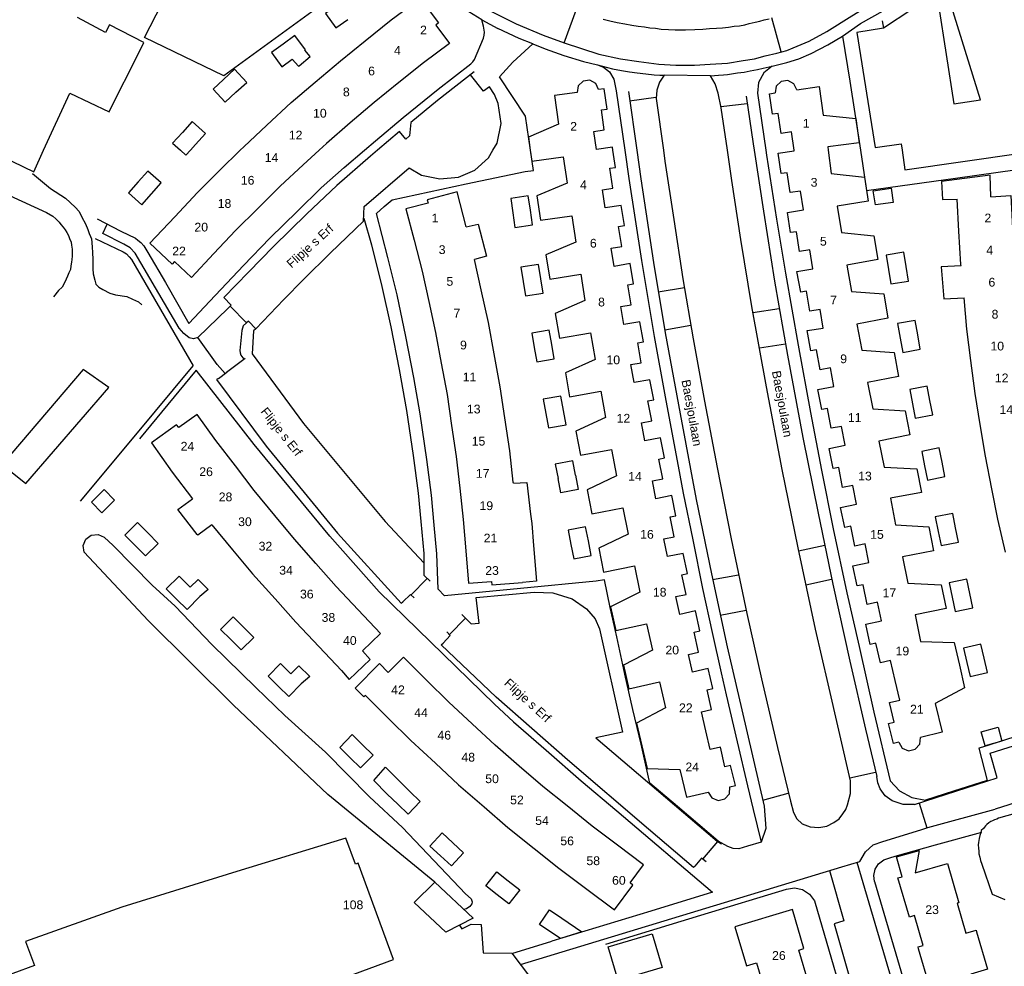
# Model space of a CAD drawing. Extents: x 158343 to 162498, y 431347 to 434500.
# Tile 45 of 220: x 158683 to 158851, y 433860 to 434022. Entities that reach past the tile are written whole.
import ezdxf

# ---------------------------------------------------------------- set-up
doc = ezdxf.new("R2010")
doc.units = 0
doc.header["$LTSCALE"] = 10
doc.header["$MEASUREMENT"] = 0
for name, color, linetype in [('33_trappen en balustraden', 252, 'CONTINUOUS'), ('44_plafonds', 8, 'CONTINUOUS'), ('47_binneninrichting', 8, 'CONTINUOUS'), ('HUISNUM', 7, 'CONTINUOUS'), ('STRNM', 7, 'CONTINUOUS')]:
    doc.layers.add(name, color=color, linetype=linetype)
doc.styles.add('Style-STANDARD', font='arial.ttf')

msp = doc.modelspace()

# ---------------------------------------------------------------- linework, layer by layer
at = {"layer": '33_trappen en balustraden', "flags": 128}
for points in [[(158693.61, 433931.16), (158693.46, 433932.31), (158693.9, 433933.39), (158694.83, 433934.09), (158695.98, 433934.22), (158697.05, 433933.75)], [(158697.05, 433933.75), (158698.6, 433932.31), (158705.24, 433925.51)], [(158753.59, 433874.65), (158735.33, 433889.7), (158719.19, 433904.97), (158704.57, 433919.48), (158693.61, 433931.16)], [(158705.24, 433925.51), (158709.17, 433921.94), (158715.47, 433915.34), (158723, 433908.02), (158727.95, 433903.22), (158734.91, 433896.95), (158742.41, 433889.3), (158748.08, 433884.02), (158758.88, 433872.68), (158759.84, 433871.84), (158759.99, 433871.3), (158759.93, 433870.97), (158759.6, 433870.49), (158759.06, 433870.1), (158758.58, 433870.01)]]:
    msp.add_lwpolyline(points, dxfattribs=at)
at = {"layer": '44_plafonds', "flags": 128}
for points in [[(158746.15, 434022.31), (158751.08, 434026.03), (158754.26, 434021.8), (158753.77, 434021.43), (158756.12, 434018.29), (158751.65, 434014.96)], [(158736.92, 434024.87), (158734.89, 434023.42), (158736.66, 434020.93), (158738.7, 434022.39)], [(158702.78, 434016.34), (158703.84, 434018.45), (158697.95, 434021.47), (158697.24, 434020.18), (158692.48, 434022.72)], [(158741.69, 434018.71), (158746.15, 434022.31)], [(158731.36, 434017.12), (158731.47, 434017.2), (158729.67, 434019.66), (158727.64, 434018.18)], [(158737.47, 434015.32), (158741.69, 434018.71)], [(158727.64, 434018.18), (158725.64, 434016.73), (158727.43, 434014.26), (158729.23, 434015.57)], [(158730.38, 434014.47), (158732.28, 434016.07), (158731.36, 434017.12)], [(158698.18, 434007.17), (158702.78, 434016.34)], [(158729.23, 434015.57), (158730.29, 434014.39), (158730.38, 434014.47)], [(158733.14, 434011.64), (158737.47, 434015.32)], [(158719.59, 434009.91), (158721.42, 434011.61), (158719.35, 434013.86), (158717.45, 434012.1)], [(158751.65, 434014.96), (158747.44, 434011.58)], [(158717.45, 434012.1), (158715.68, 434010.46), (158717.75, 434008.22), (158719.59, 434009.91)], [(158781.64, 434010.39), (158781.15, 434011.44), (158780.13, 434012), (158778.98, 434011.84), (158778.15, 434011.03), (158777.95, 434009.89)], [(158815.55, 434010.33), (158815.05, 434011.38), (158814.02, 434011.92), (158812.87, 434011.76), (158812.04, 434010.96), (158811.84, 434009.82)], [(158729.04, 434008.17), (158733.14, 434011.64)], [(158747.44, 434011.58), (158743.22, 434008.19)], [(158781.27, 434000.11), (158780.81, 434003.22), (158782.59, 434003.47), (158782.11, 434006.9), (158783.11, 434007.04), (158782.61, 434010.53), (158781.64, 434010.39)], [(158815.55, 434010.33), (158819.35, 434010.88), (158820.08, 434005.99), (158825.63, 434005.43), (158826.2, 434001.28), (158820.84, 434000.56)], [(158686.68, 434000), (158691.16, 434009.79), (158697.87, 434006.55), (158698.18, 434007.17)], [(158777.95, 434009.89), (158774.11, 434009.34), (158774.77, 434004.46), (158769.64, 434002.22), (158769.95, 434000)], [(158815.08, 434000), (158814.64, 434003.14), (158812.85, 434002.88), (158812.37, 434006.3), (158811.39, 434006.16), (158810.9, 434009.64), (158811.84, 434009.82)], [(158724.86, 434004.28), (158729.04, 434008.17)], [(158743.22, 434008.19), (158739.14, 434004.67)], [(158712.69, 434001), (158714.37, 434002.86), (158712.11, 434004.91), (158710.43, 434003.05)], [(158720.91, 434000.6), (158724.86, 434004.28)], [(158739.14, 434004.67), (158735.05, 434001.15)], [(158710.43, 434003.05), (158708.75, 434001.2), (158710.07, 434000)], [(158711.78, 434000), (158712.69, 434001)], [(158720.31, 434000), (158720.91, 434000.6)], [(158735.05, 434001.15), (158733.81, 434000)], [(158784.09, 434000), (158784.01, 434000.53), (158781.27, 434000.11)], [(158820.84, 434000.56), (158820.92, 434000)], [(158677.62, 433999.86), (158684.99, 433996.31), (158686.68, 434000)], [(158710.07, 434000), (158711.01, 433999.15), (158711.78, 434000)], [(158716.85, 433996.57), (158720.31, 434000)], [(158733.81, 434000), (158731.09, 433997.49)], [(158769.95, 434000), (158770.22, 433998.12), (158775.59, 433998.88)], [(158775.59, 433998.88), (158776.24, 433994.34), (158771.08, 433992.17), (158771.72, 433988.03), (158777.07, 433988.78)], [(158782.75, 433990.12), (158782.28, 433993.24), (158784.06, 433993.5), (158783.56, 433996.91), (158784.54, 433997.05), (158784.09, 434000)], [(158816.67, 433989.8), (158816.19, 433993.01), (158814.41, 433992.73), (158813.88, 433996.15), (158812.89, 433996), (158812.38, 433999.48), (158815.1, 433999.91)], [(158815.1, 433999.91), (158815.08, 434000)], [(158820.92, 434000), (158821.45, 433996.03), (158827.16, 433995.38), (158827.77, 433991.26), (158822.47, 433990.42)], [(158731.09, 433997.49), (158727.13, 433993.82)], [(158705.14, 433992.53), (158706.81, 433994.39), (158704.53, 433996.42), (158702.86, 433994.57)], [(158713.02, 433992.77), (158716.85, 433996.57)], [(158848.75, 433992.02), (158848.63, 433995.73), (158840.32, 433994.67), (158840.48, 433991.54), (158842.98, 433991.62)], [(158702.86, 433994.57), (158701.2, 433992.71), (158703.47, 433990.67), (158705.14, 433992.53)], [(158727.13, 433993.82), (158723.3, 433990.03)], [(158828.99, 433990.63), (158828.64, 433993.07), (158831.7, 433993.51), (158832.04, 433991.06), (158828.99, 433990.63)], [(158709.1, 433988.6), (158713.02, 433992.77)], [(158758.97, 433986.87), (158757.43, 433992.86), (158752.31, 433991.52), (158752.47, 433990.92), (158748.67, 433989.98), (158750.06, 433984.59)], [(158769.97, 433989.73), (158769.61, 433992.18), (158766.59, 433991.74), (158766.95, 433989.26)], [(158848.75, 433992.02), (158852.16, 433992.24), (158852.47, 433986.65)], [(158723.3, 433990.03), (158719.48, 433986.23)], [(158784.31, 433980.11), (158783.8, 433983.23), (158785.59, 433983.51), (158785.05, 433986.92), (158786.04, 433987.08), (158785.49, 433990.55), (158782.75, 433990.12)], [(158822.47, 433990.42), (158823.18, 433985.91), (158828.72, 433985.36), (158829.42, 433981.26), (158824.1, 433980.34)], [(158843.3, 433986.14), (158842.98, 433991.62)], [(158715.78, 433982.29), (158711.96, 433978.22), (158709.09, 433980.94), (158708.69, 433980.47), (158704.85, 433984.08), (158709.1, 433988.6)], [(158766.95, 433989.26), (158767.32, 433986.79), (158770.34, 433987.24), (158769.97, 433989.73)], [(158777.07, 433988.78), (158777.73, 433984.24), (158772.6, 433982.07), (158773.27, 433977.94), (158778.6, 433978.79)], [(158818.32, 433979.69), (158817.79, 433982.92), (158816.01, 433982.63), (158815.47, 433986.05), (158814.48, 433985.9), (158813.93, 433989.36), (158816.67, 433989.8)], [(158758.97, 433986.87), (158761.01, 433987.34), (158762.48, 433981.84), (158760.41, 433981.31)], [(158719.48, 433986.23), (158715.78, 433982.29)], [(158843.64, 433980.45), (158843.3, 433986.14)], [(158750.06, 433984.59), (158751.42, 433979.31)], [(158834.25, 433980.06), (158833.84, 433982.53), (158830.83, 433982.04), (158831.24, 433979.57)], [(158761.55, 433976.09), (158760.41, 433981.31)], [(158771.75, 433977.99), (158771.36, 433980.45), (158768.35, 433979.98), (158768.73, 433977.51)], [(158785.97, 433970.16), (158785.43, 433973.24), (158787.21, 433973.54), (158786.63, 433976.95), (158787.62, 433977.11), (158787.04, 433980.58), (158784.31, 433980.11)], [(158824.1, 433980.34), (158824.89, 433975.83), (158830.43, 433975.38), (158831.11, 433971.26), (158825.82, 433970.24)], [(158831.24, 433979.57), (158831.65, 433977.1), (158834.66, 433977.6), (158834.25, 433980.06)], [(158843.66, 433980.23), (158840.23, 433980.03), (158840.69, 433974.56), (158844.17, 433974.71)], [(158843.66, 433980.23), (158843.64, 433980.45)], [(158751.42, 433979.31), (158752.57, 433974.09)], [(158778.6, 433978.79), (158779.3, 433974.28), (158774.21, 433972.04), (158774.94, 433967.81), (158780.26, 433968.71)], [(158820.06, 433969.52), (158819.57, 433972.74), (158817.78, 433972.45), (158817.23, 433975.85), (158816.24, 433975.69), (158815.58, 433979.24), (158818.32, 433979.69)], [(158768.73, 433977.51), (158769.12, 433975.04), (158772.13, 433975.52), (158771.75, 433977.99)], [(158762.77, 433970.5), (158761.55, 433976.09)], [(158752.57, 433974.09), (158753.74, 433968.81)], [(158844.66, 433969.35), (158844.17, 433974.71)], [(158763.74, 433965.15), (158762.77, 433970.5)], [(158787.7, 433960.21), (158787.15, 433963.29), (158788.92, 433963.6), (158788.33, 433967.01), (158789.32, 433967.19), (158788.7, 433970.64), (158785.97, 433970.16)], [(158825.82, 433970.24), (158826.68, 433965.75), (158832.22, 433965.39), (158832.95, 433961.28), (158827.66, 433960.23)], [(158836.24, 433968.39), (158835.8, 433970.85), (158832.8, 433970.31), (158833.24, 433967.84)], [(158753.74, 433968.81), (158754.71, 433963.55)], [(158773.62, 433966.75), (158773.19, 433969.21), (158770.19, 433968.69), (158770.61, 433966.23)], [(158780.26, 433968.71), (158781.05, 433964.19), (158775.97, 433961.88), (158776.68, 433957.8), (158781.99, 433958.73)], [(158821.89, 433959.52), (158821.3, 433962.74), (158819.52, 433962.42), (158818.92, 433965.83), (158817.93, 433965.66), (158817.31, 433969.11), (158820.06, 433969.52)], [(158833.24, 433967.84), (158833.68, 433965.39), (158836.68, 433965.93), (158836.24, 433968.39)], [(158845.33, 433964), (158844.66, 433969.35)], [(158770.61, 433966.23), (158771.04, 433963.77), (158774.04, 433964.29), (158773.62, 433966.75)], [(158764.78, 433959.46), (158763.74, 433965.15)], [(158754.71, 433963.55), (158755.71, 433958.18)], [(158846.05, 433958.34), (158845.33, 433964)], [(158683.64, 433942.92), (158697.82, 433959.39), (158693.47, 433962.46), (158679.57, 433946.19), (158683.64, 433942.92)], [(158789.54, 433950.25), (158788.95, 433953.32), (158790.72, 433953.66), (158790.08, 433957.06), (158791.07, 433957.24), (158790.43, 433960.7), (158787.7, 433960.21)], [(158827.66, 433960.23), (158828.55, 433955.74), (158834.1, 433955.4), (158834.88, 433951.27), (158829.59, 433950.2)], [(158755.71, 433958.18), (158756.49, 433952.89)], [(158765.58, 433954.15), (158764.78, 433959.46)], [(158781.99, 433958.73), (158782.8, 433954.22), (158777.76, 433951.88), (158778.55, 433947.76), (158783.86, 433948.74)], [(158823.8, 433949.47), (158823.19, 433952.7), (158821.41, 433952.38), (158820.8, 433955.79), (158819.81, 433955.62), (158819.15, 433959.03), (158821.89, 433959.52)], [(158838.34, 433957.15), (158837.88, 433959.61), (158834.88, 433959.05), (158835.34, 433956.59)], [(158846.93, 433953.04), (158846.05, 433958.34)], [(158775.61, 433955.42), (158775.15, 433957.91), (158772.15, 433957.36), (158772.6, 433954.9)], [(158835.34, 433956.59), (158835.8, 433954.14), (158838.8, 433954.7), (158838.34, 433957.15)], [(158716.17, 433950.29), (158712.97, 433954.77), (158709.8, 433952.5), (158709.42, 433952.95), (158705.13, 433949.92), (158708.69, 433944.87)], [(158772.6, 433954.9), (158773.06, 433952.44), (158776.06, 433953), (158775.61, 433955.42)], [(158766.42, 433948.55), (158765.58, 433954.15)], [(158847.83, 433947.62), (158846.93, 433953.04)], [(158756.49, 433952.89), (158757.27, 433947.57)], [(158719.48, 433945.97), (158716.17, 433950.29)], [(158791.45, 433940.31), (158790.84, 433943.38), (158792.6, 433943.73), (158791.94, 433947.12), (158792.92, 433947.32), (158792.25, 433950.77), (158789.54, 433950.25)], [(158829.59, 433950.2), (158830.49, 433945.71), (158836.06, 433945.42), (158836.88, 433941.38), (158831.56, 433940.4)], [(158767.03, 433943.15), (158766.42, 433948.55)], [(158783.86, 433948.74), (158784.7, 433944.25), (158779.67, 433941.86), (158780.49, 433937.73), (158785.78, 433938.77)], [(158825.76, 433939.38), (158825.15, 433942.59), (158823.37, 433942.26), (158822.74, 433945.67), (158821.75, 433945.49), (158821.07, 433948.95), (158823.8, 433949.47)], [(158840.4, 433946.57), (158839.92, 433949.02), (158836.93, 433948.43), (158837.41, 433945.98)], [(158757.27, 433947.57), (158757.88, 433942.16)], [(158777.68, 433944.37), (158777.22, 433946.8), (158774.22, 433946.23), (158774.69, 433943.77)], [(158837.41, 433945.98), (158837.89, 433943.53), (158840.89, 433944.12), (158840.4, 433946.57)], [(158848.92, 433942.04), (158847.83, 433947.62)], [(158708.69, 433944.87), (158712.13, 433940.31)], [(158722.72, 433941.74), (158719.48, 433945.97)], [(158767.05, 433942.97), (158767.03, 433943.15)], [(158767.05, 433942.97), (158769.38, 433943.12), (158770.01, 433937.68)], [(158777.68, 433944.37), (158778.15, 433941.88), (158775.15, 433941.32), (158774.69, 433943.77)], [(158697.01, 433941.9), (158698.82, 433940.06), (158696.63, 433937.91), (158694.85, 433939.75), (158697.01, 433941.9)], [(158726.24, 433937.46), (158722.72, 433941.74)], [(158757.88, 433942.16), (158758.49, 433936.78)], [(158849.94, 433936.84), (158848.92, 433942.04)], [(158712.97, 433934.21), (158709.66, 433938.47), (158712.13, 433940.31)], [(158793.42, 433930.41), (158792.79, 433933.47), (158794.56, 433933.82), (158793.88, 433937.21), (158794.86, 433937.41), (158794.16, 433940.86), (158791.45, 433940.31)], [(158831.56, 433940.4), (158832.41, 433935.84), (158838.12, 433935.52), (158838.93, 433931.43), (158833.62, 433930.39)], [(158785.78, 433938.77), (158786.67, 433934.28), (158781.66, 433931.84), (158782.5, 433927.73), (158787.77, 433928.81)], [(158827.88, 433929.39), (158827.22, 433932.59), (158825.46, 433932.23), (158824.77, 433935.62), (158823.79, 433935.42), (158823.03, 433938.85), (158825.76, 433939.38)], [(158842.73, 433935.36), (158842.23, 433937.81), (158839.24, 433937.21), (158839.75, 433934.72)], [(158702.34, 433932.32), (158700.56, 433934.09), (158702.76, 433936.24), (158704.53, 433934.46)], [(158729.58, 433933.41), (158726.24, 433937.46)], [(158758.49, 433936.78), (158758.93, 433931.42)], [(158770.01, 433937.68), (158770.19, 433936.08), (158770.51, 433932.32)], [(158851.26, 433931.18), (158849.94, 433936.84)], [(158704.53, 433934.46), (158706.3, 433932.68), (158704.12, 433930.55), (158702.34, 433932.32)], [(158715.48, 433935.88), (158713.09, 433934.06), (158712.97, 433934.21)], [(158715.48, 433935.88), (158719.02, 433931.59)], [(158779.89, 433933.1), (158779.42, 433935.52), (158776.42, 433934.94), (158776.9, 433932.48)], [(158839.75, 433934.72), (158840.24, 433932.3), (158843.22, 433932.91), (158842.73, 433935.36)], [(158733.23, 433929.26), (158729.58, 433933.41)], [(158776.9, 433932.48), (158777.38, 433930.03), (158780.37, 433930.61), (158779.89, 433933.1)], [(158719.02, 433931.59), (158722.42, 433927.47)], [(158758.93, 433931.42), (158759.39, 433925.86), (158763.3, 433926.18), (158763.35, 433925.56), (158768.61, 433925.99)], [(158770.51, 433932.32), (158771.02, 433926.21), (158768.61, 433925.99)], [(158795.52, 433920.51), (158794.85, 433923.57), (158796.61, 433923.95), (158795.89, 433927.32), (158796.86, 433927.53), (158796.13, 433930.97), (158793.42, 433930.41)], [(158830.05, 433919.41), (158829.37, 433922.6), (158827.61, 433922.22), (158826.88, 433925.6), (158825.9, 433925.39), (158825.16, 433928.83), (158827.88, 433929.39)], [(158833.62, 433930.39), (158834.52, 433925.85), (158840.24, 433925.61), (158841.08, 433921.52), (158835.79, 433920.43)], [(158736.74, 433925.27), (158733.23, 433929.26)], [(158787.77, 433928.81), (158788.7, 433924.32), (158783.7, 433921.82), (158784.59, 433917.74), (158789.85, 433918.88)], [(158709.41, 433923.15), (158707.65, 433924.9), (158709.85, 433927.08), (158711.62, 433925.32)], [(158711.73, 433925.21), (158713.14, 433926.5), (158714.84, 433924.81), (158713.39, 433923.56)], [(158722.42, 433927.47), (158726.28, 433923.16)], [(158845.14, 433924.1), (158844.62, 433926.55), (158841.64, 433925.92), (158842.15, 433923.49)], [(158711.62, 433925.32), (158711.73, 433925.21)], [(158740.49, 433921.31), (158736.74, 433925.27)], [(158713.39, 433923.56), (158711.21, 433921.36), (158709.41, 433923.15)], [(158726.28, 433923.16), (158729.85, 433919.17)], [(158842.15, 433923.49), (158842.67, 433921.03), (158845.65, 433921.66), (158845.14, 433924.1)], [(158741.21, 433914.3), (158744.33, 433917.26), (158740.49, 433921.31)], [(158797.69, 433910.63), (158797, 433913.68), (158798.75, 433914.07), (158798, 433917.46), (158798.98, 433917.68), (158798.22, 433921.11), (158795.52, 433920.51)], [(158718.72, 433916.2), (158716.95, 433917.95), (158719.11, 433920.1), (158720.88, 433918.33)], [(158832.38, 433909.23), (158831.6, 433912.62), (158829.85, 433912.22), (158829.09, 433915.6), (158828.12, 433915.38), (158827.34, 433918.83), (158830.05, 433919.41)], [(158835.79, 433920.43), (158836.73, 433915.9), (158842.46, 433915.69), (158843.37, 433911.83)], [(158720.88, 433918.33), (158722.65, 433916.57), (158720.5, 433914.43), (158718.72, 433916.2)], [(158729.85, 433919.17), (158733.81, 433914.98)], [(158789.85, 433918.88), (158790.84, 433914.4), (158785.88, 433911.85), (158786.8, 433907.78), (158792.05, 433908.97)], [(158733.81, 433914.98), (158737.66, 433910.92)], [(158737.66, 433910.92), (158738.95, 433909.38), (158742.57, 433912.82), (158741.21, 433914.3)], [(158847.61, 433913.01), (158847.04, 433915.44), (158844.08, 433914.73), (158844.65, 433912.31)], [(158752.19, 433909.27), (158748.24, 433913.2), (158745.65, 433910.57)], [(158844.65, 433912.31), (158845.22, 433909.89), (158848.19, 433910.58), (158847.61, 433913.01)], [(158726.85, 433908.2), (158725.07, 433909.95), (158727.19, 433912.1), (158728.98, 433910.36)], [(158728.98, 433910.36), (158730.36, 433911.71), (158732.2, 433909.9), (158730.77, 433908.62)], [(158741.76, 433906.64), (158741.48, 433906.39), (158739.99, 433907.89), (158744.17, 433912.13), (158745.65, 433910.57)], [(158799.98, 433900.58), (158799.23, 433903.82), (158800.98, 433904.22), (158800.21, 433907.6), (158801.18, 433907.82), (158800.39, 433911.25), (158797.69, 433910.63)], [(158843.37, 433911.83), (158844.27, 433907.95), (158839.24, 433905.25), (158840.42, 433900.34), (158836.7, 433899.46)], [(158756, 433905.47), (158752.19, 433909.27)], [(158833.01, 433898.65), (158832.07, 433898.4), (158831.25, 433901.83), (158832.22, 433902.06), (158831.42, 433905.42), (158833.17, 433905.83), (158832.38, 433909.23)], [(158730.77, 433908.62), (158728.64, 433906.45), (158726.85, 433908.2)], [(158792.05, 433908.97), (158793.07, 433904.5), (158788.12, 433901.91), (158789.03, 433898.02)], [(158741.76, 433906.64), (158745.71, 433902.71)], [(158760, 433901.76), (158756, 433905.47)], [(158745.71, 433902.71), (158749.49, 433898.95)], [(158763.93, 433898.11), (158760, 433901.76)], [(158847.76, 433898.04), (158847.11, 433900.43), (158850, 433901.22), (158850.64, 433898.83), (158847.76, 433898.04)], [(158739.13, 433895.99), (158737.34, 433897.75), (158739.47, 433899.96), (158741.26, 433898.2)], [(158804.11, 433890.98), (158805.06, 433891.2), (158804.23, 433894.64), (158803.26, 433894.41), (158802.47, 433897.77), (158800.72, 433897.37), (158799.98, 433900.58)], [(158833.01, 433898.65), (158833.6, 433897.64), (158834.67, 433897.18), (158835.81, 433897.43), (158836.58, 433898.3), (158836.7, 433899.46)], [(158741.26, 433898.2), (158743.04, 433896.44), (158740.92, 433894.23), (158739.13, 433895.99)], [(158749.49, 433898.95), (158753.72, 433895.03)], [(158768.04, 433894.56), (158763.93, 433898.11)], [(158789.03, 433898.02), (158789.95, 433894.12), (158795.53, 433893.99), (158796.65, 433889.23), (158800.4, 433890.11)], [(158745.44, 433889.76), (158743.16, 433892.09), (158745.2, 433894.34), (158747.54, 433891.95)], [(158753.72, 433895.03), (158757.68, 433891.36)], [(158772.11, 433891.04), (158768.04, 433894.56)], [(158747.54, 433891.95), (158749.33, 433890.22)], [(158757.68, 433891.36), (158762.03, 433887.59)], [(158776.23, 433887.74), (158772.11, 433891.04)], [(158800.4, 433890.11), (158801.01, 433889.11), (158802.09, 433888.65), (158803.24, 433888.92), (158804.01, 433889.81), (158804.11, 433890.98)], [(158747.26, 433888.01), (158745.44, 433889.76)], [(158749.33, 433890.22), (158751.12, 433888.48), (158749.04, 433886.29), (158747.26, 433888.01)], [(158762.03, 433887.59), (158766.12, 433884.05)], [(158780.55, 433884.28), (158776.23, 433887.74)], [(158766.12, 433884.05), (158770.59, 433880.46)], [(158784.86, 433881.03), (158780.55, 433884.28)], [(158694.04, 433851.77), (158697.33, 433842.82), (158704.15, 433845.34), (158719.02, 433850.86), (158718.91, 433851.22), (158746.55, 433861.41), (158740.47, 433877.92), (158740.05, 433877.76), (158738.41, 433882.19), (158719.71, 433876.5), (158700.07, 433870.4)], [(158754.57, 433879.17), (158752.74, 433880.83), (158754.87, 433883.11), (158756.69, 433881.4)], [(158756.69, 433881.4), (158758.52, 433879.69), (158756.45, 433877.48), (158754.57, 433879.17)], [(158779.39, 433873.65), (158784.34, 433869.95), (158787.51, 433874.15), (158787.01, 433874.54), (158789.34, 433877.66), (158784.86, 433881.03)], [(158770.59, 433880.46), (158774.82, 433877.07)], [(158833.55, 433875.61), (158832.61, 433879.03), (158836.5, 433880.07), (158835.81, 433876.27)], [(158835.81, 433876.27), (158841.33, 433877.88), (158843.29, 433871.16), (158842.98, 433871.07), (158844.48, 433865.97), (158846.23, 433866.48), (158846.32, 433866.18)], [(158764.29, 433872.52), (158762.34, 433874.05), (158764.2, 433876.47), (158766.17, 433874.91)], [(158774.82, 433877.07), (158779.39, 433873.65)], [(158836.4, 433863.27), (158836.31, 433863.58), (158837.17, 433863.84), (158835.68, 433868.94), (158834.82, 433868.69), (158832.85, 433875.4), (158833.55, 433875.61)], [(158753.59, 433874.65), (158750.06, 433871.2)], [(158753.59, 433874.65), (158760.17, 433868.51), (158755.52, 433866.14), (158750.06, 433871.2)], [(158766.17, 433874.91), (158768.13, 433873.36), (158766.25, 433870.98), (158764.29, 433872.52)], [(158700.07, 433870.4), (158683.58, 433864.54), (158685.1, 433860.41), (158677.63, 433857.66), (158681.26, 433847.8), (158688.72, 433850.55), (158688.96, 433849.9), (158694.04, 433851.77)], [(158773.61, 433866.01), (158771.53, 433867.41), (158773.22, 433869.92), (158775.34, 433868.5)], [(158817.55, 433857.45), (158815.91, 433863.04), (158816.78, 433863.29), (158814.82, 433870), (158804.93, 433867.03), (158806.94, 433860.33), (158808.67, 433860.85), (158810.33, 433855.29)], [(158775.34, 433868.5), (158778.79, 433866.19), (158775.09, 433865.02), (158773.61, 433866.01)], [(158790.79, 433865.82), (158792.49, 433860.07), (158784.96, 433857.84), (158783.26, 433863.58), (158790.79, 433865.82)], [(158846.32, 433866.18), (158848.2, 433859.77), (158845.32, 433858.92), (158846.81, 433853.83), (158848.25, 433854.25), (158848.34, 433853.94)], [(158839.85, 433851.46), (158839.76, 433851.78), (158840.62, 433852.03), (158839.13, 433857.12), (158838.26, 433856.87), (158836.4, 433863.27)]]:
    msp.add_lwpolyline(points, dxfattribs=at)
at = {"layer": '47_binneninrichting', "flags": 128}
for points in [[(158741.56, 434000), (158743.44, 434001.62), (158748.22, 434005.61), (158754.21, 434010.43), (158759.76, 434014.78), (158760.1, 434015.15), (158760.4, 434015.53), (158761.96, 434019.21), (158762.06, 434019.69), (158762.09, 434020.21), (158761.92, 434021.21), (158761.64, 434022.3), (158755.7, 434026.05), (158752.56, 434028.06), (158749.5, 434030.39), (158746.1, 434033.39), (158732.56, 434023.67), (158718.76, 434013.65)], [(158753.17, 434030.06), (158757.7, 434027.05), (158762.61, 434024.1), (158767.54, 434021.65), (158772.13, 434019.67), (158775.77, 434018.36), (158777.78, 434023.97), (158773.77, 434025.51), (158769.18, 434027.6), (158765.21, 434029.64)], [(158835.12, 434025.25), (158835.28, 434024.11), (158839.77, 434024.84), (158842.44, 434007.93), (158846.98, 434008.63), (158841.23, 434027.22), (158845.58, 434028.67), (158845.12, 434030.01)], [(158718.76, 434013.65), (158717.5, 434012.74), (158703.91, 434019.28), (158706.89, 434025.07)], [(158814.95, 434017.52), (158817.69, 434018.67), (158820.7, 434020.32), (158824.95, 434023), (158827, 434024.29)], [(158823.36, 434019.55), (158826.47, 434021.71), (158830.33, 434023.87), (158830.12, 434024.68)], [(158830.38, 434020.93), (158835.24, 434024.17)], [(158761.64, 434022.3), (158764.38, 434020.81)], [(158782.43, 434022.44), (158783.55, 434022.14), (158784.79, 434021.89), (158786.14, 434021.62), (158787.31, 434021.41), (158788.42, 434021.26), (158789.5, 434021.11), (158790.4, 434020.96), (158791.39, 434020.87), (158792.35, 434020.75), (158793.58, 434020.69), (158794.72, 434020.63), (158795.68, 434020.6), (158796.52, 434020.63), (158798.08, 434020.69), (158799.46, 434020.75), (158800.63, 434020.81), (158801.83, 434020.87), (158802.82, 434020.96), (158803.87, 434021.08), (158804.86, 434021.23), (158805.74, 434021.32), (158806.68, 434021.49), (158807.38, 434021.67), (158808.4, 434021.95), (158809.24, 434022.1), (158809.99, 434022.34), (158810.8, 434022.52)], [(158812.9, 434016.84), (158811.27, 434022.67)], [(158830.16, 434022.17), (158830.37, 434020.87), (158825.81, 434020.16), (158828.95, 434000.44), (158833.42, 434001.1), (158833.58, 434000)], [(158770.39, 434018.23), (158768.02, 434019.15), (158764.38, 434020.81)], [(158811.35, 434014.39), (158813.82, 434014.99), (158815.89, 434015.65), (158818.01, 434016.54), (158820.84, 434018.02), (158823.36, 434019.55), (158824.62, 434011.8), (158826.43, 434000)], [(158770, 434000), (158769.15, 434005.82), (158764.7, 434012.56), (158766.97, 434015.09), (158770.39, 434018.23), (158772.48, 434017.36), (158775.68, 434016.23), (158779.05, 434015.2), (158781.44, 434014.64), (158782.48, 434014.2), (158783.49, 434013.43), (158784.22, 434012.18), (158784.67, 434010.19), (158786.12, 434000)], [(158775.77, 434018.36), (158781.69, 434016.46), (158785.39, 434015.62), (158788.51, 434015.2), (158791.93, 434014.75), (158794.84, 434014.57), (158798.02, 434014.57), (158800.72, 434014.72), (158803.69, 434014.93), (158806.36, 434015.38), (158808.34, 434015.65), (158810.11, 434016.13), (158812.12, 434016.64), (158813.86, 434017.09), (158814.95, 434017.52)], [(158781.44, 434014.64), (158784, 434013.96), (158785.57, 434013.64), (158786.95, 434013.43), (158788.21, 434013.22), (158789.74, 434013.07), (158791.15, 434012.92), (158792.13, 434012.82), (158792.84, 434012.83)], [(158800.8, 434012.74), (158802.18, 434012.85), (158803, 434012.92), (158803.72, 434012.98), (158804.7, 434013.13), (158805.39, 434013.22), (158806.54, 434013.37), (158807.56, 434013.58), (158808.82, 434013.82), (158809.79, 434014.03), (158811.35, 434014.39)], [(158811.35, 434014.39), (158809.91, 434013.23), (158809.02, 434011.6), (158808.81, 434009.77)], [(158760.36, 434013.43), (158754.05, 434008.5), (158749.48, 434004.77), (158749.29, 434002.47), (158748.65, 434001.91), (158747.58, 434003.23), (158743.78, 434000)], [(158763.56, 434000), (158764.28, 434001.21), (158764.98, 434004.6), (158764.45, 434008.02), (158763.83, 434009.51), (158762.99, 434010.86), (158761.96, 434010.08), (158759.74, 434012.88)], [(158792.84, 434012.83), (158792.04, 434011.64), (158791.58, 434010.28), (158791.49, 434008.85)], [(158803.67, 434000), (158802.62, 434007.28), (158802.11, 434009.79), (158801.57, 434011.36), (158800.8, 434012.74), (158792.84, 434012.83)], [(158786.73, 434010.04), (158788.16, 434000)], [(158786.92, 434008.44), (158791.44, 434009.07)], [(158791.49, 434008.85), (158792.73, 434000)], [(158806.89, 434009.28), (158808.09, 434001.11), (158808.26, 434000)], [(158808.81, 434009.77), (158810.26, 434000)], [(158802.57, 434007.46), (158807.06, 434008)], [(158695.81, 433988.23), (158699.86, 433986.14), (158702.41, 433984.95), (158702.8, 433984.59), (158703.31, 433984.17), (158703.8, 433983.6), (158704.53, 433982.46), (158707.51, 433977.36), (158711.53, 433970.35), (158715.11, 433974.15), (158720.86, 433980.27), (158725.39, 433984.93), (158730.11, 433989.55), (158734.19, 433993.53), (158738.12, 433997.03), (158741.56, 434000)], [(158743.78, 434000), (158742.6, 433999), (158736.85, 433993.96), (158731.7, 433989.12), (158725.99, 433983.49), (158721.72, 433979.12), (158717.49, 433974.77), (158718.76, 433973.47), (158718.19, 433972.92)], [(158721.73, 433970.72), (158722.96, 433969.43), (158727.8, 433974.46), (158731.16, 433977.84), (158735.77, 433982.43), (158741.43, 433987.87), (158741.51, 433990.36), (158749.2, 433996.97), (158751.35, 433995.75), (158754.45, 433995.07), (158757.68, 433995.38), (158760.45, 433996.61), (158762.8, 433998.71), (158763.56, 434000)], [(158769.06, 433996.34), (158770.51, 433996.54), (158770, 434000)], [(158786.12, 434000), (158786.81, 433995.17), (158788.99, 433981.14), (158791.14, 433968.11), (158793.01, 433957.79), (158795.53, 433944.38), (158796.12, 433941.28), (158797.75, 433933.28), (158799.43, 433924.95), (158801.07, 433917.4), (158802.61, 433910.53), (158803.45, 433906.76), (158805.35, 433898.73), (158807.14, 433891.18), (158808.08, 433887.1), (158809.44, 433881.55), (158807.09, 433880.81), (158805.62, 433880.39), (158804.64, 433880.46), (158803.75, 433880.8), (158802.07, 433881.72), (158795.13, 433887.64), (158790.4, 433891.6), (158788.91, 433898.29), (158787.47, 433904.25), (158786.13, 433910.31), (158784.73, 433916.69), (158783.62, 433921.69), (158782.66, 433926.45), (158781.23, 433926.22)], [(158788.16, 434000), (158788.86, 433995.08), (158791.04, 433980.75), (158793.05, 433968.72), (158795.59, 433954.84), (158798.35, 433940.2), (158800.94, 433927.46), (158803.65, 433914.96), (158806.15, 433904.18), (158809.95, 433887.67)], [(158792.73, 434000), (158792.99, 433998.14), (158794.5, 433988.16), (158796.07, 433977.99), (158797.83, 433967.73), (158799.76, 433957.05), (158801.9, 433945.65), (158804.33, 433933.45), (158806.99, 433920.7), (158809.53, 433909.48), (158812.26, 433897.73), (158814.47, 433888.53)], [(158824.23, 433887.92), (158824.75, 433889.83), (158824.73, 433892.03), (158820.9, 433908.62), (158818.74, 433918), (158815.76, 433931.9), (158813.02, 433945.34), (158810.36, 433959.49), (158807.84, 433973.22), (158805.98, 433984.7), (158804.42, 433994.83), (158803.67, 434000)], [(158808.26, 434000), (158809.83, 433989.57), (158811.73, 433977.6), (158813.97, 433964.91), (158816.61, 433950.8), (158819.18, 433937.83), (158821.7, 433925.72), (158824.64, 433912.54), (158827.33, 433900.87), (158829.23, 433892.78)], [(158810.26, 434000), (158810.39, 433999.15), (158812.08, 433988.2), (158813.61, 433978.94), (158815.77, 433966.6), (158817.89, 433955.07), (158819.75, 433945.24), (158821.8, 433935.15), (158824.11, 433924.22), (158826.2, 433915), (158828.73, 433903.78), (158831.52, 433892.05)], [(158826.43, 434000), (158827.49, 433993.09), (158842.71, 433995.22), (158856.91, 433997.21), (158857.74, 433983.02), (158858.31, 433976.26), (158858.96, 433969.69), (158859.73, 433963.42), (158860.81, 433956.21), (158861.9, 433949.9), (158862.65, 433945.99), (158863.7, 433940.59), (158865.09, 433934.36), (158866.41, 433928.96), (158867.93, 433923.26), (158869.3, 433918.16), (158870.78, 433913.37), (158873.05, 433905.95), (158862.33, 433902.57), (158847.35, 433897.76), (158846.71, 433897.61), (158848.12, 433892.09), (158842.37, 433890.25), (158837.56, 433888.74)], [(158833.58, 434000), (158834.06, 433996.65), (158853.89, 433999.47), (158853.82, 434000)], [(158673.07, 433995.79), (158687.17, 433989.34), (158688.25, 433988.68), (158688.79, 433988.23), (158689.33, 433987.69), (158689.63, 433987.27), (158690.02, 433986.82), (158690.35, 433986.34), (158690.65, 433985.92), (158690.92, 433985.41), (158691.13, 433984.9), (158691.37, 433984.27), (158691.46, 433983.76), (158691.55, 433983.04), (158691.58, 433982.38), (158691.58, 433981.84), (158691.52, 433981.27), (158691.43, 433980.82), (158691.31, 433980.22), (158691.25, 433979.56), (158690.98, 433978.99), (158690.77, 433978.42), (158690.56, 433977.91), (158690.2, 433977.19), (158689.84, 433976.56), (158689.24, 433975.96)], [(158684.77, 433996), (158687.83, 433993.45), (158690.41, 433991.77), (158692.09, 433990.27), (158692.78, 433989.49), (158693.2, 433988.56), (158693.83, 433987.39), (158694.25, 433986.43), (158694.46, 433985.74), (158694.7, 433985.2), (158694.85, 433984.81), (158694.94, 433984.18), (158695, 433983.34), (158695.03, 433982.53), (158695.09, 433981.24), (158695.12, 433979.71), (158695.15, 433978.81), (158695.45, 433977.76), (158695.63, 433977.04), (158696.11, 433976.53), (158696.83, 433976.17), (158698, 433975.51), (158698.96, 433975.24), (158700.91, 433974.94), (158701.87, 433974.52), (158702.92, 433974.04), (158703.49, 433973.5)], [(158781.23, 433926.22), (158768.26, 433924.93), (158755.26, 433923.69), (158754.19, 433924.83), (158753.94, 433930.88), (158753.51, 433935.78), (158753.03, 433940.94), (158752.24, 433947.03), (158751.12, 433954.88), (158750.01, 433961.08), (158748.68, 433968.11), (158747.17, 433975.22), (158745.58, 433981.62), (158743.63, 433989.18), (158744.92, 433990.34), (158746.29, 433991.49), (158759, 433994.22), (158769.06, 433996.34)], [(158741.47, 433988.38), (158742.77, 433983.78), (158744.54, 433976.66), (158746.11, 433969.74), (158747.53, 433962.48), (158748.77, 433955.46), (158749.89, 433947.73), (158750.75, 433941.3), (158751.23, 433936.44), (158751.71, 433930.92), (158751.73, 433927.23), (158752.8, 433926.19)], [(158700.42, 433983.94), (158696.79, 433985.72), (158697.56, 433987.33)], [(158695.52, 433984.9), (158700.28, 433982.6), (158700.86, 433982.24), (158701.33, 433981.77), (158701.73, 433981.3), (158712.28, 433963.1)], [(158702.36, 433982.36), (158701.49, 433983.27), (158700.42, 433983.94)], [(158709.89, 433969.51), (158702.36, 433982.36)], [(158791.85, 433975.77), (158796.36, 433976.51)], [(158689.24, 433975.96), (158688.34, 433974.91)], [(158718.6, 433973.32), (158721.39, 433970.47)], [(158713.07, 433967.94), (158718.19, 433972.92)], [(158808.04, 433972.2), (158812.52, 433972.88)], [(158721.39, 433970.47), (158720.83, 433969.91), (158720.58, 433969.15)], [(158721.73, 433970.72), (158721.39, 433970.47)], [(158792.95, 433969.27), (158797.41, 433970.06)], [(158711.58, 433967.87), (158710.64, 433968.59), (158709.89, 433969.51)], [(158720.58, 433969.15), (158720.26, 433965.7)], [(158722.96, 433969.43), (158722.56, 433969.1), (158722.36, 433965.12), (158731.14, 433953.22), (158745.13, 433936.4), (158751.72, 433929.36)], [(158713.07, 433967.94), (158712.34, 433967.69), (158711.58, 433967.87)], [(158717.72, 433961.76), (158716.38, 433963.29), (158713.07, 433967.94)], [(158809.15, 433966.15), (158813.62, 433966.83)], [(158720.26, 433965.7), (158720.31, 433965.31), (158720.43, 433964.93)], [(158720.43, 433964.93), (158720.95, 433964.2)], [(158692.97, 433939.89), (158702.44, 433951.26), (158712.28, 433963.1)], [(158717.99, 433962.02), (158721.18, 433964.37)], [(158763.81, 433905.16), (158744.11, 433924.4), (158735.66, 433933.93), (158722.68, 433949.61), (158712.77, 433962.35), (158703.06, 433950.57)], [(158716.6, 433960.92), (158718.02, 433961.98), (158717.99, 433962.02)], [(158716.6, 433960.92), (158716.27, 433960.72), (158724.76, 433949.31), (158736.94, 433934.41), (158747.88, 433922.46), (158748.16, 433922.7)], [(158815.86, 433931.43), (158820.33, 433932.35)], [(158749.52, 433923.84), (158752.3, 433926.69)], [(158801.13, 433926.51), (158805.57, 433927.32)], [(158817.08, 433925.58), (158821.51, 433926.53)], [(158758.26, 433920.49), (158759.81, 433918.9), (158761.18, 433919), (158760.7, 433923.41), (158770.62, 433924.35), (158773.79, 433924.22), (158777.1, 433923.17), (158779.55, 433921.46), (158781.04, 433919.77), (158781.77, 433918.03), (158785.7, 433900.37), (158781.18, 433899.37), (158801.9, 433881.69), (158802.64, 433881.25)], [(158750.05, 433923.35), (158749.47, 433923.95), (158748.16, 433922.7)], [(158802.46, 433920.4), (158806.88, 433921.25)], [(158756.15, 433917.06), (158758.88, 433919.86)], [(158755.05, 433915.62), (158756.26, 433916.92), (158755.65, 433917.51)], [(158798.08, 433877.39), (158797.88, 433877.19), (158790.15, 433883.74), (158776.29, 433895.61), (158764.09, 433906.33), (158754.71, 433915.33), (158755.05, 433915.62)], [(158763.81, 433905.16), (158767.08, 433902.15), (158772.66, 433897.26), (158778.68, 433892.04), (158784.75, 433886.89), (158801.14, 433872.96), (158790.59, 433869.73), (158773.66, 433864.59)], [(158835.71, 433887.99), (158849.85, 433892.54), (158848.61, 433896.74), (158866.97, 433902.53), (158868.22, 433898.32), (158868.99, 433898.55)], [(158824.62, 433892.54), (158829.03, 433893.49)], [(158829.79, 433890.65), (158829.42, 433891.7), (158829.23, 433892.78)], [(158831.88, 433888.58), (158830.66, 433889.44), (158829.79, 433890.65)], [(158831.52, 433892.05), (158833.13, 433890.3), (158835.22, 433889.16), (158837.56, 433888.74)], [(158865.81, 433892.25), (158862.6, 433891.32), (158849.52, 433887.18)], [(158809.76, 433888.74), (158814.1, 433889.89)], [(158809.95, 433887.67), (158810.27, 433883.84), (158809.44, 433881.55)], [(158814.47, 433888.53), (158814.98, 433886.6)], [(158823.45, 433886.39), (158823.92, 433887.11), (158824.23, 433887.92)], [(158835.71, 433887.99), (158833.75, 433888), (158831.88, 433888.58)], [(158836.5, 433888.22), (158837.8, 433883.97)], [(158814.98, 433886.6), (158815.55, 433885.51), (158816.45, 433884.67)], [(158821.9, 433884.87), (158822.8, 433885.5), (158823.45, 433886.39)], [(158837.97, 433884.01), (158849.52, 433887.18)], [(158852.91, 433886.43), (158850.09, 433885.62), (158849.76, 433885.47), (158849.4, 433885.35), (158849.01, 433885.17), (158848.74, 433885.05), (158848.38, 433884.84), (158848.05, 433884.57), (158847.81, 433884.3), (158847.48, 433883.88), (158847.12, 433883.52), (158847.06, 433883.13), (158846.88, 433882.65), (158846.73, 433882.17), (158846.64, 433881.48), (158846.61, 433881.09), (158846.64, 433880.52), (158846.67, 433880.01), (158846.7, 433879.53), (158846.85, 433878.96), (158846.97, 433878.36), (158847.21, 433877.73), (158848.95, 433872.6), (158851.17, 433871.7)], [(158816.45, 433884.67), (158817.84, 433884.15), (158819.32, 433884.06)], [(158819.32, 433884.06), (158820.68, 433884.27), (158821.9, 433884.87)], [(158836.79, 433883.66), (158837.97, 433884.01)], [(158830.25, 433881.61), (158836.79, 433883.66)], [(158832.36, 433879.12), (158839.31, 433881.08), (158847.2, 433883.25)], [(158799.48, 433878.64), (158802.05, 433881.61)], [(158827.28, 433879.89), (158828.59, 433881.04), (158830.25, 433881.61)], [(158800.02, 433878.18), (158799.24, 433878.79), (158798.08, 433877.39)], [(158826.34, 433878.24), (158827.28, 433879.89)], [(158828.86, 433874.81), (158828.73, 433875.8), (158828.98, 433876.91), (158829.52, 433877.81), (158830.46, 433878.5), (158831.45, 433878.86), (158832.36, 433879.12)], [(158768.25, 433860.55), (158823.27, 433877.31)], [(158823.27, 433877.31), (158826.34, 433878.24)], [(158825.83, 433878.09), (158840.67, 433827.82)], [(158821.14, 433876.66), (158823.62, 433868.05), (158821.92, 433867.52), (158826.52, 433851.57), (158828.24, 433852.02), (158829.53, 433847.9), (158827.75, 433847.37), (158830.01, 433839.49), (158831.78, 433840.01), (158833, 433835.96), (158831.23, 433835.36), (158832.89, 433829.52), (158834.71, 433830.03), (158835.04, 433829.06)], [(158828.86, 433874.81), (158834.37, 433856.02), (158839.76, 433837.56)], [(158782.87, 433864.06), (158799.12, 433869.01), (158813.78, 433873.47)], [(158813.78, 433873.47), (158815.17, 433873.69), (158816.55, 433873.39), (158817.73, 433872.63), (158818.55, 433871.48)], [(158818.55, 433871.48), (158825.58, 433847.39), (158833.03, 433821.92)], [(158757.8, 433867.34), (158758.22, 433866.68), (158759.81, 433867.46), (158761.55, 433867.4), (158761.88, 433862.6), (158766.77, 433862.51), (158772.98, 433854.29), (158777.75, 433848.35), (158776.07, 433847.06), (158791.43, 433827.26), (158809.46, 433804.28), (158823.14, 433786.58), (158823.32, 433786.31), (158823.35, 433785.95), (158826.57, 433772.98)], [(158766.8, 433862.46), (158773.66, 433864.59)]]:
    msp.add_lwpolyline(points, dxfattribs=at)

# ---------------------------------------------------------------- texts
at = {"layer": 'HUISNUM', "style": 'Style-STANDARD'}
for s, p in [('2', (158751.09, 434019.82)), ('4', (158746.63, 434016.35)), ('8', (158737.89, 434009.22)), ('10', (158732.78, 434005.58)), ('12', (158728.63, 434001.84)), ('14', (158724.51, 433998)), ('16', (158720.42, 433994.1)), ('2', (158847.66, 433987.64)), ('20', (158712.48, 433986.08)), ('22', (158708.68, 433981.98)), ('3', (158754.28, 433982.22)), ('6', (158780.15, 433983.32)), ('5', (158755.6, 433976.79)), ('6', (158848.34, 433976.65)), ('9', (158757.93, 433965.89)), ('9', (158822.98, 433963.53)), ('11', (158758.38, 433960.42)), ('12', (158849.44, 433960.26)), ('14', (158850.24, 433954.82)), ('11', (158824.3, 433953.49)), ('24', (158710.12, 433948.56)), ('15', (158759.92, 433949.43)), ('26', (158713.31, 433944.2)), ('30', (158719.96, 433935.64)), ('18', (158790.93, 433923.57)), ('17', (158830.23, 433923.47)), ('40', (158737.91, 433915.3)), ('19', (158832.45, 433913.5)), ('44', (158750.09, 433902.93)), ('21', (158834.93, 433903.54)), ('24', (158796.49, 433893.65)), ('52', (158766.5, 433888)), ('56', (158775.09, 433880.99)), ('23', (158837.54, 433869.21))]:
    msp.add_text(s, height=1.5, rotation=0.0573, dxfattribs=at).set_placement(p)
for s, p in [('6', (158742.2, 434012.81)), ('1', (158816.57, 434003.86)), ('2', (158776.78, 434003.33)), ('3', (158817.92, 433993.75)), ('4', (158778.46, 433993.32)), ('18', (158716.46, 433990.13)), ('1', (158753.07, 433987.64)), ('5', (158819.51, 433983.66)), ('4', (158847.97, 433982.14)), ('7', (158821.26, 433973.59)), ('8', (158781.55, 433973.25)), ('7', (158756.81, 433971.35)), ('8', (158848.88, 433971.17)), ('10', (158848.68, 433965.71)), ('10', (158782.98, 433963.35)), ('13', (158759.11, 433954.93)), ('12', (158784.72, 433953.35)), ('17', (158760.63, 433943.91)), ('14', (158786.7, 433943.4)), ('13', (158826.05, 433943.46)), ('28', (158716.64, 433939.89)), ('19', (158761.26, 433938.38)), ('16', (158788.75, 433933.48)), ('15', (158828.1, 433933.46)), ('32', (158723.47, 433931.45)), ('21', (158761.97, 433932.84)), ('34', (158726.99, 433927.33)), ('23', (158762.24, 433927.28)), ('36', (158730.54, 433923.25)), ('38', (158734.24, 433919.25)), ('20', (158793.07, 433913.67)), ('42', (158746.15, 433906.85)), ('22', (158795.4, 433903.78)), ('46', (158754.06, 433899.09)), ('48', (158758.16, 433895.32)), ('50', (158762.24, 433891.63)), ('54', (158770.79, 433884.47)), ('58', (158779.55, 433877.59)), ('60', (158783.94, 433874.24)), ('108', (158737.88, 433870.05)), ('26', (158811.32, 433861.37))]:
    msp.add_text(s, height=1.5, dxfattribs=at).set_placement(p)
at = {"layer": 'STRNM', "style": 'Style-STANDARD'}
for s, rotation, p in [('Flipje s Erf', 42.3238, (158729.09, 433979.72)), ('Baesjoulaan', 280.3663, (158811.28, 433962.11)), ('Baesjoulaan', 280.3663, (158795.81, 433960.58)), ('Flipje s Erf', 308.4629, (158723.72, 433955.22)), ('Flipje s Erf', 317.5142, (158765.36, 433908.6))]:
    msp.add_text(s, height=1.5, rotation=rotation, dxfattribs=at).set_placement(p)

doc.saveas('drawing.dxf')
